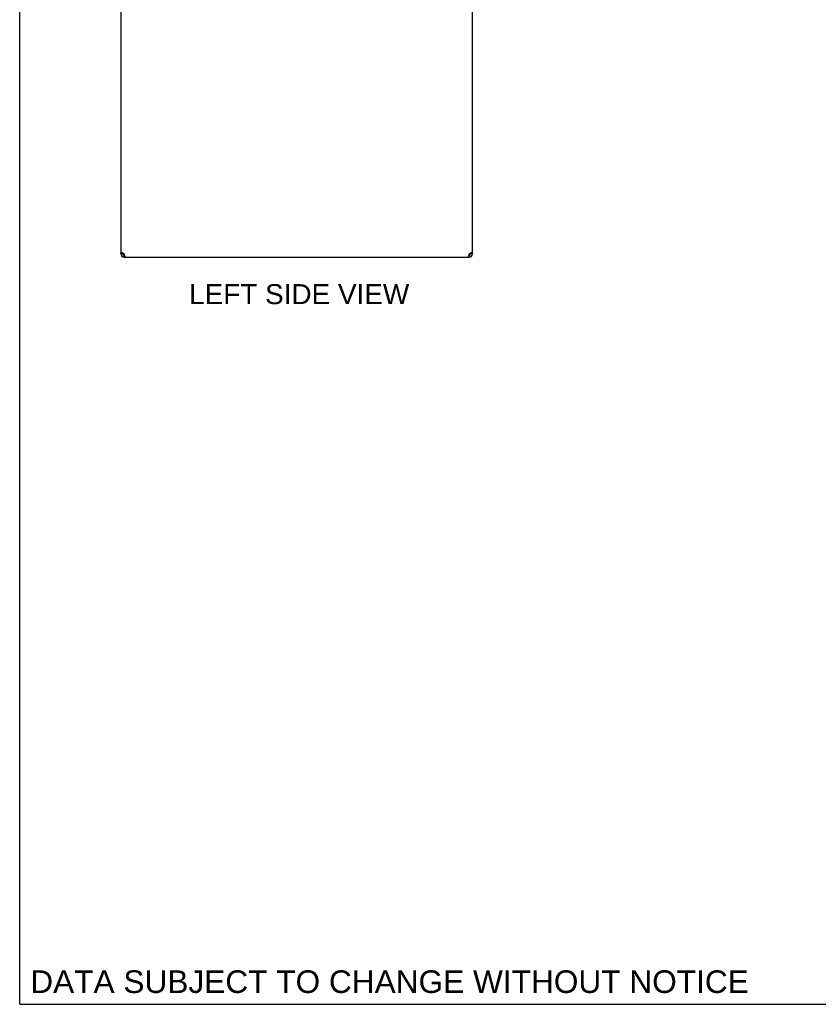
# Model space of a CAD drawing. Header units: inches. Extents: x 0 to 232, y 0 to 150.
# Tile 1 of 31: x 0 to 41, y 0 to 50. Entities that reach past the tile are written whole.
import ezdxf

# ---------------------------------------------------------------- set-up
doc = ezdxf.new("R2010")
doc.units = ezdxf.units.IN
doc.header["$LTSCALE"] = 12.750417
doc.header["$MEASUREMENT"] = 0
doc.layers.get('0').update_dxf_attribs({"linetype": 'CONTINUOUS'})
doc.layers.add('DIMENSIONS', color=7, linetype='CONTINUOUS')
doc.styles.get("Standard").update_dxf_attribs({"font": 'arial.ttf'})

msp = doc.modelspace()

# ---------------------------------------------------------------- linework, layer by layer
at = {"color": 7, "linetype": 'Continuous'}
for p, q in [((0, 0), (0, 150.005)), ((5.287, 38.422), (5.183, 38.422)), ((5.308, 38.376), (5.308, 38.449)), ((5.35, 38.36), (5.368, 38.36)), ((5.35, 38.256), (5.35, 38.36)), ((22.998, 38.36), (23.017, 38.36)), ((23.017, 38.256), (23.017, 38.36)), ((23.058, 38.376), (23.058, 38.449)), ((23.183, 38.422), (23.079, 38.422)), ((0, 0), (231.826, 0))]:
    msp.add_line(p, q, dxfattribs=at)
at = {"color": 3, "linetype": 'Continuous'}
for p, q in [((5.183, 53.089), (5.183, 38.422)), ((23.183, 38.422), (23.183, 53.089)), ((5.232, 38.505), (5.248, 38.491)), ((5.248, 38.491), (5.266, 38.477)), ((5.307, 38.45), (5.328, 38.436)), ((5.328, 38.436), (5.35, 38.422)), ((5.357, 38.396), (5.35, 38.422)), ((23.017, 38.422), (23.009, 38.396)), ((23.017, 38.422), (23.038, 38.436)), ((23.038, 38.436), (23.06, 38.45)), ((23.1, 38.477), (23.118, 38.491)), ((23.118, 38.491), (23.134, 38.505)), ((5.35, 38.256), (23.017, 38.256))]:
    msp.add_line(p, q, dxfattribs=at)
for points in [[(5.183, 38.422), (5.185, 38.436), (5.189, 38.45), (5.196, 38.464), (5.205, 38.477), (5.218, 38.491), (5.232, 38.505)], [(5.266, 38.477), (5.286, 38.464), (5.307, 38.45)], [(5.388, 38.305), (5.38, 38.325), (5.373, 38.347), (5.365, 38.371), (5.357, 38.396)], [(23.009, 38.396), (23.001, 38.371), (22.994, 38.347), (22.986, 38.325), (22.979, 38.305)], [(23.06, 38.45), (23.08, 38.464), (23.1, 38.477)], [(23.134, 38.505), (23.149, 38.491), (23.161, 38.477), (23.171, 38.464), (23.178, 38.45), (23.182, 38.436), (23.183, 38.422)], [(5.403, 38.274), (5.395, 38.288), (5.388, 38.305)], [(5.426, 38.256), (5.418, 38.258), (5.411, 38.264), (5.403, 38.274)], [(22.963, 38.274), (22.956, 38.264), (22.948, 38.258), (22.941, 38.256)], [(22.979, 38.305), (22.971, 38.288), (22.963, 38.274)]]:
    msp.add_lwpolyline(points, dxfattribs=at)
at = {"color": 7, "linetype": 'Continuous'}
for points in [[(5.287, 38.422), (5.288, 38.436), (5.289, 38.45)], [(23.075, 38.46), (23.077, 38.45), (23.079, 38.436), (23.079, 38.422)]]:
    msp.add_lwpolyline(points, dxfattribs=at)
at = {"color": 3, "linetype": 'Continuous'}
for centre, start, end in [((5.35, 38.422), 180, 270), ((23.017, 38.422), 270, 360)]:
    msp.add_arc(centre, 0.167, start, end, dxfattribs=at)
at = {"color": 7, "linetype": 'Continuous'}
for centre, start, end in [((5.35, 38.422), 180, 270), ((23.017, 38.422), 270, 360)]:
    msp.add_arc(centre, 0.0625, start, end, dxfattribs=at)

# ---------------------------------------------------------------- texts
at = {"layer": 'DIMENSIONS', "color": 2, "linetype": 'Continuous', "attachment_point": 2, "line_spacing_factor": 0.9}
for s, insert, char_height, width in [('LEFT SIDE VIEW', (14.311, 36.873), 1.02276, 11.24657), ('DATA SUBJECT TO CHANGE WITHOUT NOTICE', (18.938, 1.739), 1.15913, 36.72155)]:
    msp.add_mtext(s, dxfattribs=dict(at, insert=insert, char_height=char_height, width=width))

doc.saveas('drawing.dxf')
